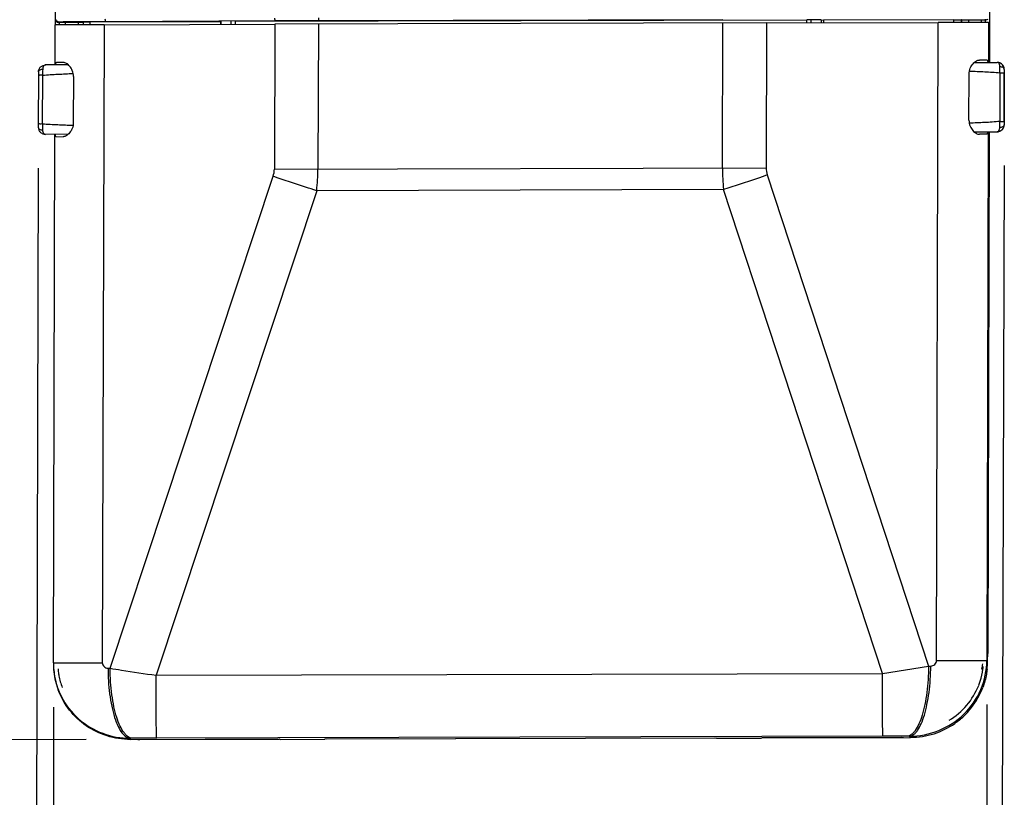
# Model space of a CAD drawing. Header units: inches. Extents: x 0 to 17, y 0 to 11.
# Tile 11 of 31: x 4.3 to 5.7, y 3.8 to 4.9. Entities that reach past the tile are written whole.
import ezdxf

# ---------------------------------------------------------------- set-up
doc = ezdxf.new("R2010")
doc.units = ezdxf.units.IN
doc.header["$LTSCALE"] = 0.935
doc.header["$MEASUREMENT"] = 0
doc.layers.get('0').update_dxf_attribs({"linetype": 'CONTINUOUS'})
doc.styles.add('TEXTSTYLE_2', font='txt', dxfattribs={"width": 0.8})
doc.dimstyles.new('DIMSTYLE_1', dxfattribs={"dimtxt": 0.125, "dimasz": 0.1875, "dimexe": 0.125, "dimexo": 0.0625, "dimgap": 0.0625, "dimtad": 0, "dimtih": 1, "dimtoh": 1, "dimlfac": 2, "dimzin": 4, "dimdsep": 46, "dimtxsty": 'TEXTSTYLE_2', "dimblk": '_FILLED', "dimblk1": '_FILLED', "dimblk2": '_FILLED', "dimcen": 0.09, "dimazin": 1, "dimtfac": 1, "dimtofl": 0, "dimtmove": 0, "dimatfit": 3, "dimldrblk": '_FILLED', "dimfxl": 1, "dimtolj": 1, "dimtzin": 4, "dimarcsym": 0})

# ---------------------------------------------------------------- blocks, each defined once
blk = doc.blocks.new('_FILLED')
at = {"color": 0, "linetype": 'ByBlock'}
blk.add_solid([(0, 0), (-1, 0.1667), (-1, -0.1667)], dxfattribs=at)
blk = doc.blocks.new('*D1')
at = {"color": 2, "linetype": 'Continuous', "transparency": 16777216}
for p, q in [((4.3174, 4.7093), (4.3131, 3.1698)), ((5.682, 4.713), (5.6777, 3.166)), ((4.3134, 3.2948), (4.7056, 3.2937)), ((5.678, 3.291), (5.2859, 3.2921))]:
    blk.add_line(p, q, dxfattribs=at)
at = {"color": 2, "linetype": 'Continuous', "transparency": 16777216, "xscale": 0.1875, "yscale": 0.1875, "zscale": 0.1875}
for p, rotation in [((4.3134, 3.2948), 179.8394404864), ((5.678, 3.291), 359.8394404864)]:
    blk.add_blockref('_FILLED', p, dxfattribs=dict(at, rotation=rotation))
at = {"color": 2, "linetype": 'Continuous', "transparency": 16777216, "insert": (4.9957, 3.3554), "char_height": 0.125, "width": 0.683036, "attachment_point": 2, "line_spacing_factor": 0.9, "style": 'TEXTSTYLE_2'}
blk.add_mtext('{\\ftxt;\\W0.0001;\\H0.0001;\\~}{\\ftxt;\\W3.6428571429;\\H0.125; }{\\ftxt;\\W0.0001;\\H0.0001;\\~}', dxfattribs=at)
blk = doc.blocks.new('*D2')
at = {"color": 2, "linetype": 'Continuous', "transparency": 16777216}
for p, q in [((4.3667, 5.6315), (3.769, 5.63)), ((3.894, 5.6303), (3.896, 4.8905)), ((3.8986, 3.9006), (3.8966, 4.6405)), ((4.3852, 3.9019), (3.7736, 3.9003))]:
    blk.add_line(p, q, dxfattribs=at)
at = {"color": 2, "linetype": 'Continuous', "transparency": 16777216, "xscale": 0.1875, "yscale": 0.1875, "zscale": 0.1875}
for p, rotation in [((3.894, 5.6303), 90.15222676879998), ((3.8986, 3.9006), 270.1522267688)]:
    blk.add_blockref('_FILLED', p, dxfattribs=dict(at, rotation=rotation))
at = {"color": 2, "linetype": 'Continuous', "transparency": 16777216, "insert": (3.8963, 4.828), "char_height": 0.125, "width": 0.696429, "attachment_point": 2, "line_spacing_factor": 0.9, "style": 'TEXTSTYLE_2'}
blk.add_mtext('{\\ftxt;\\W0.0001;\\H0.0001;\\~}{\\ftxt;\\W3.7142857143;\\H0.125; }{\\ftxt;\\W0.0001;\\H0.0001;\\~}', dxfattribs=at)
blk = doc.blocks.new('*D6')
at = {"color": 2, "linetype": 'Continuous', "transparency": 16777216}
for p, q in [((5.6577, 3.9513), (5.6577, 3.5528)), ((4.3389, 3.9478), (4.3389, 3.5528)), ((4.3389, 3.6778), (4.8376, 3.6778)), ((5.6577, 3.6778), (5.1591, 3.6778))]:
    blk.add_line(p, q, dxfattribs=at)
at = {"color": 2, "linetype": 'Continuous', "transparency": 16777216, "xscale": 0.1875, "yscale": 0.1875, "zscale": 0.1875, "rotation": 180}
blk.add_blockref('_FILLED', (4.3389, 3.6778), dxfattribs=at)
at = {"color": 2, "linetype": 'Continuous', "transparency": 16777216, "xscale": 0.1875, "yscale": 0.1875, "zscale": 0.1875}
blk.add_blockref('_FILLED', (5.6577, 3.6778), dxfattribs=at)
at = {"color": 2, "linetype": 'Continuous', "transparency": 16777216, "insert": (4.9983, 3.7403), "char_height": 0.125, "width": 0.294643, "attachment_point": 2, "line_spacing_factor": 0.9, "style": 'TEXTSTYLE_2'}
blk.add_mtext('{\\ftxt;\\W0.0001;\\H0.0001;\\~}{\\ftxt;\\W1.5714285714;\\H0.125; }{\\ftxt;\\W0.0001;\\H0.0001;\\~}', dxfattribs=at)

msp = doc.modelspace()

# ---------------------------------------------------------------- linework, layer by layer
at = {"color": 6, "linetype": 'Continuous'}
for p, q in [((4.3417, 4.9117), (4.3436, 5.5816)), ((5.6634, 5.5851), (5.6614, 4.8586)), ((4.3413, 4.8551), (4.3415, 4.9117)), ((4.4106, 4.9119), (4.3415, 4.9117)), ((4.3415, 4.9117), (4.3415, 4.9117)), ((4.3467, 4.9156), (4.3462, 4.9152)), ((4.3462, 4.9152), (4.3808, 4.9153)), ((4.3558, 4.9118), (4.3558, 4.9152)), ((4.3737, 4.9153), (4.3737, 4.9118)), ((4.3908, 4.9156), (4.3808, 4.9155)), ((4.3808, 4.9155), (4.3808, 4.9118)), ((4.575, 4.9161), (4.3908, 4.9156)), ((4.3908, 4.9119), (4.3908, 4.9156)), ((4.4106, 4.9119), (4.408, 4.0105)), ((4.4106, 4.9119), (4.6517, 4.9126)), ((4.6529, 4.9173), (4.413, 4.9162)), ((4.575, 4.9161), (4.5749, 4.9124)), ((4.5758, 4.9167), (4.575, 4.9161)), ((4.5758, 4.9124), (4.5758, 4.9167)), ((4.5898, 4.9168), (4.5898, 4.9124)), ((4.596, 4.9124), (4.596, 4.9168)), ((4.6517, 4.9126), (4.6511, 4.708)), ((5.3466, 4.9144), (4.6517, 4.9126)), ((4.7133, 4.9175), (4.6529, 4.9173)), ((4.7133, 4.9128), (4.7127, 4.7081)), ((4.7133, 4.9214), (4.7133, 4.9175)), ((5.2848, 4.919), (4.7133, 4.9175)), ((5.2842, 4.7096), (5.2848, 4.9143)), ((5.3466, 4.9144), (5.346, 4.7098)), ((5.3466, 4.9144), (5.5892, 4.9151)), ((5.4096, 4.919), (5.4034, 4.919)), ((5.4034, 4.9146), (5.4034, 4.919)), ((5.4096, 4.9146), (5.4096, 4.919)), ((5.4239, 4.919), (5.4096, 4.919)), ((5.4239, 4.919), (5.4271, 4.9184)), ((5.4239, 4.919), (5.4239, 4.9146)), ((5.6112, 4.9188), (5.4271, 4.9184)), ((5.4271, 4.9184), (5.4271, 4.9146)), ((5.5867, 4.0137), (5.5892, 4.9151)), ((5.6603, 4.9152), (5.5892, 4.9151)), ((5.6112, 4.9151), (5.6112, 4.9188)), ((5.6112, 4.9188), (5.6214, 4.9188)), ((5.6218, 4.9186), (5.6214, 4.9188)), ((5.6214, 4.9188), (5.6214, 4.9151)), ((5.6218, 4.9186), (5.6568, 4.9187)), ((5.622, 4.9151), (5.622, 4.9186)), ((5.622, 4.9186), (5.622, 4.9151)), ((5.632, 4.9186), (5.632, 4.9152)), ((5.6498, 4.9187), (5.6498, 4.9152)), ((5.6568, 4.9187), (5.6551, 4.919)), ((5.6603, 4.9152), (5.6601, 4.8586)), ((5.6603, 4.9152), (5.6614, 4.9152)), ((5.6612, 4.8586), (5.6614, 4.9152)), ((4.3601, 4.8552), (4.3281, 4.8551)), ((4.353, 4.8586), (4.3431, 4.8583)), ((5.6401, 4.8586), (5.6723, 4.8587)), ((5.658, 4.8618), (5.6475, 4.862)), ((5.6739, 4.8585), (5.6723, 4.8587)), ((5.6737, 4.8583), (5.6723, 4.8587)), ((5.6739, 4.8585), (5.6739, 4.8585)), ((5.6763, 4.8441), (5.6761, 4.7752)), ((5.6763, 4.8441), (5.6763, 4.8523)), ((5.6824, 4.8488), (5.6822, 4.7705)), ((5.6822, 4.7755), (5.6824, 4.8439)), ((5.6824, 4.8488), (5.6824, 4.8488)), ((5.6824, 4.8488), (5.6824, 4.8439)), ((4.3178, 4.8402), (4.3176, 4.7718)), ((4.3236, 4.7716), (4.3238, 4.8405)), ((5.6761, 4.767), (5.6761, 4.7752)), ((5.6822, 4.7755), (5.6822, 4.7705)), ((5.6399, 4.7605), (5.6721, 4.7606)), ((5.6598, 4.7606), (5.6577, 4.0138)), ((5.6588, 4.0128), (5.6609, 4.7606)), ((5.6611, 4.7606), (5.659, 4.0236)), ((5.6822, 4.7705), (5.6822, 4.7705)), ((5.6822, 4.7705), (5.6822, 4.7705)), ((4.3598, 4.7571), (4.3278, 4.757)), ((4.3389, 4.0103), (4.341, 4.7571)), ((4.3428, 4.7539), (4.3527, 4.7537)), ((5.6577, 4.7574), (5.6472, 4.7571)), ((4.6511, 4.708), (5.346, 4.7098)), ((4.4191, 4.0027), (4.6494, 4.6977)), ((5.3476, 4.6996), (5.5755, 4.0058)), ((4.7109, 4.6774), (4.4841, 3.9927)), ((5.2858, 4.6789), (4.7109, 4.6774)), ((5.5103, 3.9954), (5.2858, 4.6789)), ((5.6589, 4.0236), (5.659, 4.0236)), ((4.3389, 4.0103), (4.408, 4.0105)), ((4.3389, 4.0103), (4.3393, 4.0017)), ((5.5867, 4.0137), (5.6577, 4.0138)), ((5.6577, 4.0138), (5.6588, 4.0128)), ((4.3393, 4.0017), (4.3393, 4.0016)), ((4.3393, 4.0017), (4.3393, 4.0007)), ((4.3393, 4.0007), (4.3397, 3.9974)), ((4.4161, 4.0027), (4.4191, 4.0027)), ((4.4841, 3.9927), (5.5103, 3.9954)), ((5.5103, 3.9954), (5.5755, 4.0058)), ((5.5755, 4.0058), (5.5786, 4.0058)), ((5.6506, 4.0016), (5.6522, 4.0013)), ((4.4507, 3.9037), (4.4476, 3.9037)), ((4.4476, 3.9037), (4.4477, 3.9021)), ((4.4477, 3.9021), (4.6583, 3.9027)), ((4.4606, 3.9019), (4.6579, 3.9024)), ((4.4606, 3.9019), (4.4609, 3.9019)), ((5.511, 3.9066), (4.4849, 3.9039)), ((4.7229, 3.9028), (5.2749, 3.9043)), ((5.2735, 3.9041), (4.7247, 3.9026)), ((5.3396, 3.9045), (5.5501, 3.905)), ((5.5374, 3.9048), (5.3403, 3.9042)), ((5.5484, 3.9066), (5.5452, 3.9066)), ((5.5501, 3.905), (5.5484, 3.9066))]:
    msp.add_line(p, q, dxfattribs=at)
at = {"color": 7, "linetype": 'Continuous'}
for p, q in [((4.3477, 4.9117), (4.3477, 4.9152)), ((4.5962, 4.9168), (5.4035, 4.9189)), ((5.6554, 4.9187), (5.6554, 4.9152)), ((5.6325, 4.7769), (5.6327, 4.8422)), ((4.3672, 4.8388), (4.3671, 4.7735)), ((5.6507, 4.0018), (5.6506, 4.0016)), ((5.6507, 4.0018), (5.6506, 4.0016)), ((4.6583, 3.9027), (4.6591, 3.9022)), ((4.6591, 3.9022), (4.7226, 3.9024)), ((4.7226, 3.9024), (4.7229, 3.9028)), ((5.275, 3.9042), (5.2758, 3.9039)), ((5.2758, 3.9039), (5.3392, 3.904)), ((5.3392, 3.904), (5.3396, 3.9045))]:
    msp.add_line(p, q, dxfattribs=at)
at = {"color": 6, "linetype": 'Continuous'}
for centre, radius, start, end in [((5.6724, 4.8483), 0.0104, 81.4261, 84.7584), ((5.6724, 4.8483), 0.0103, 77.8436, 81.4284), ((5.6724, 4.8486), 0.0101, 67.6952, 77.8722), ((5.6723, 4.8484), 0.0103, 55.054, 67.595), ((5.6726, 4.8487), 0.00991, 45.6471, 55.1175), ((4.7442, 4.8383), 0.4264, 179.077, 179.739), ((4.9412, 4.8384), 0.6175, 179.0401, 179.8032), ((5.6728, 4.8488), 0.00966, 23.3706, 25.523), ((4.6998, 4.7712), 0.3822, 179.9015, 180.6402), ((5.0135, 4.7706), 0.69, 179.9157, 180.5987), ((4.4291, 4.7089), 0.2836, 353.6248, 359.8418), ((5.5624, 4.7089), 0.2782, 179.8418, 186.1762), ((5.5427, 4.024), 0.1164, 357.4089, 359.8381), ((5.5538, 4.0131), 0.105, 353.3716, 359.8619), ((4.4426, 4.0089), 0.1036, 183.7084, 184.1703), ((4.4441, 4.0101), 0.1052, 184.625, 185.1278), ((4.4447, 4.0091), 0.1057, 186.356, 200.5813), ((4.5015, -2.3485), 6.2524, 90.15197, 90.46499), ((4.4606, 4.0253), 0.1234, 268.9634, 270.025), ((5.5278, -2.2569), 6.1635, 89.838, 90.15574), ((5.537, 4.0281), 0.1233, 270.1545, 271.3168)]:
    msp.add_arc(centre, radius, start, end, dxfattribs=at)
at = {"color": 7, "linetype": 'Continuous'}
for centre, radius, start, end in [((5.5418, 4.0239), 0.1112, 348.5216, 352.2028), ((4.4442, 4.009), 0.099, 184.1673, 186.3324), ((4.4339, 4.0085), 0.0888, 186.7387, 186.9012), ((5.5535, 4.0131), 0.0993, 353.3544, 355.5188), ((5.5621, 4.0127), 0.0908, 352.7883, 352.9507)]:
    msp.add_arc(centre, radius, start, end, dxfattribs=at)
at = {"color": 6, "linetype": 'Continuous'}
for points, knots in [([(4.3422, 4.9192), (4.3422, 4.9182), (4.3432, 4.9162), (4.3452, 4.9152), (4.3462, 4.9152)], [0, 0, 0, 0, 0.499642, 1, 1, 1, 1]), ([(4.3467, 4.9156), (4.3457, 4.9156), (4.3435, 4.9164), (4.3426, 4.9185), (4.3427, 4.9195)], [0, 0, 0, 0, 0.503351, 1, 1, 1, 1]), ([(4.413, 4.9162), (4.4084, 4.9162), (4.3996, 4.9162), (4.387, 4.9161), (4.3757, 4.916), (4.3672, 4.9159), (4.3613, 4.9159), (4.3576, 4.9158), (4.3544, 4.9158), (4.3518, 4.9157), (4.3499, 4.9157), (4.3487, 4.9157), (4.348, 4.9156), (4.3475, 4.9156), (4.347, 4.9156), (4.3468, 4.9156), (4.3467, 4.9156), (4.3467, 4.9156)], [0, 0, 0, 0, 0.206819, 0.398685, 0.570801, 0.718648, 0.782143, 0.838117, 0.886198, 0.926101, 0.95766, 0.970263, 0.980712, 0.98896, 0.994954, 0.998645, 1, 1, 1, 1]), ([(4.4118, 4.9202), (4.4118, 4.9192), (4.4119, 4.9179), (4.4124, 4.9166), (4.4128, 4.9162), (4.413, 4.9162)], [0, 0, 0, 0, 0.649205, 0.868174, 1, 1, 1, 1]), ([(4.6529, 4.9173), (4.6528, 4.9173), (4.6523, 4.9177), (4.6518, 4.919), (4.6517, 4.9203), (4.6517, 4.9212)], [0, 0, 0, 0, 0.131708, 0.35056, 1, 1, 1, 1]), ([(4.3178, 4.8452), (4.3178, 4.8465), (4.3185, 4.8493), (4.3209, 4.8526), (4.3243, 4.8546), (4.3268, 4.8551), (4.3281, 4.8551)], [0, 0, 0, 0, 0.263295, 0.515865, 0.760212, 1, 1, 1, 1]), ([(4.3281, 4.8551), (4.3279, 4.8551), (4.3271, 4.855), (4.3264, 4.8546), (4.326, 4.8542)], [0, 0, 0, 0, 0.238115, 1, 1, 1, 1]), ([(4.3431, 4.8583), (4.3427, 4.8583), (4.3421, 4.8575), (4.3418, 4.8565), (4.3417, 4.8557), (4.3416, 4.8552)], [0, 0, 0, 0, 0.338505, 0.623879, 1, 1, 1, 1]), ([(4.3672, 4.8388), (4.3673, 4.8416), (4.3662, 4.8469), (4.3624, 4.8532), (4.358, 4.8573), (4.3545, 4.8586), (4.353, 4.8586)], [0, 0, 0, 0, 0.318543, 0.59736, 0.824291, 1, 1, 1, 1]), ([(5.6327, 4.8422), (5.6327, 4.845), (5.6338, 4.8504), (5.6378, 4.8566), (5.6423, 4.8607), (5.6459, 4.862), (5.6475, 4.862)], [0, 0, 0, 0, 0.317488, 0.594955, 0.821968, 1, 1, 1, 1]), ([(5.6596, 4.8587), (5.6595, 4.8592), (5.6594, 4.86), (5.659, 4.8611), (5.6584, 4.8618), (5.658, 4.8618)], [0, 0, 0, 0, 0.368345, 0.649828, 1, 1, 1, 1]), ([(5.6758, 4.8555), (5.6757, 4.8559), (5.6752, 4.8569), (5.6744, 4.8579), (5.6737, 4.8583)], [0, 0, 0, 0, 0.29219, 1, 1, 1, 1]), ([(5.6824, 4.8488), (5.6824, 4.8511), (5.6806, 4.8559), (5.6761, 4.8582), (5.6739, 4.8585)], [0, 0, 0, 0, 0.513925, 1, 1, 1, 1]), ([(5.6763, 4.8523), (5.6763, 4.8526), (5.6763, 4.8537), (5.6761, 4.8548), (5.6758, 4.8555)], [0, 0, 0, 0, 0.268491, 1, 1, 1, 1]), ([(4.3238, 4.8487), (4.3231, 4.8487), (4.3216, 4.8486), (4.3196, 4.8478), (4.3182, 4.8467), (4.3178, 4.8456), (4.3178, 4.8452)], [0, 0, 0, 0, 0.294881, 0.582942, 0.819205, 1, 1, 1, 1]), ([(4.326, 4.8542), (4.3257, 4.854), (4.3243, 4.8524), (4.3238, 4.8503), (4.3238, 4.8487)], [0, 0, 0, 0, 0.207455, 1, 1, 1, 1]), ([(4.3238, 4.8405), (4.3309, 4.8413), (4.3453, 4.842), (4.3596, 4.8427), (4.3668, 4.843)], [0, 0, 0, 0, 0.500009, 1, 1, 1, 1]), ([(5.6332, 4.8463), (5.6404, 4.8461), (5.6547, 4.8455), (5.6691, 4.8448), (5.6763, 4.8441)], [0, 0, 0, 0, 0.499991, 1, 1, 1, 1]), ([(5.6824, 4.8488), (5.6824, 4.8492), (5.682, 4.8503), (5.6806, 4.8515), (5.6786, 4.8522), (5.6771, 4.8523), (5.6763, 4.8523)], [0, 0, 0, 0, 0.180729, 0.417768, 0.706025, 1, 1, 1, 1]), ([(5.6763, 4.8441), (5.6771, 4.844), (5.6785, 4.8441), (5.6802, 4.8441), (5.6813, 4.844), (5.6819, 4.844), (5.6821, 4.8439), (5.6824, 4.8439), (5.6824, 4.8439)], [0, 0, 0, 0, 0.378728, 0.700811, 0.825445, 0.919147, 0.977793, 1, 1, 1, 1]), ([(5.6824, 4.8488), (5.6824, 4.8491), (5.6824, 4.8504), (5.682, 4.8517), (5.6816, 4.8526)], [0, 0, 0, 0, 0.239066, 1, 1, 1, 1]), ([(4.3238, 4.8405), (4.323, 4.8404), (4.3216, 4.8405), (4.3199, 4.8405), (4.3188, 4.8404), (4.3182, 4.8403), (4.318, 4.8403), (4.3178, 4.8403), (4.3178, 4.8402)], [0, 0, 0, 0, 0.381568, 0.708232, 0.832599, 0.924455, 0.980661, 1, 1, 1, 1]), ([(4.3235, 4.7716), (4.3228, 4.7717), (4.3214, 4.7716), (4.3197, 4.7716), (4.3186, 4.7717), (4.318, 4.7717), (4.3178, 4.7718), (4.3176, 4.7718), (4.3176, 4.7718)], [0, 0, 0, 0, 0.382838, 0.708968, 0.833736, 0.92584, 0.981298, 1, 1, 1, 1]), ([(4.3666, 4.7694), (4.3594, 4.7696), (4.3451, 4.7702), (4.3307, 4.7709), (4.3236, 4.7716)], [0, 0, 0, 0, 0.49999, 1, 1, 1, 1]), ([(4.3671, 4.7735), (4.3671, 4.7707), (4.366, 4.7654), (4.3622, 4.7591), (4.3577, 4.755), (4.3542, 4.7536), (4.3527, 4.7537)], [0, 0, 0, 0, 0.318069, 0.596842, 0.824131, 1, 1, 1, 1]), ([(5.6325, 4.7769), (5.6325, 4.7741), (5.6336, 4.7687), (5.6375, 4.7624), (5.6421, 4.7584), (5.6456, 4.7571), (5.6472, 4.7571)], [0, 0, 0, 0, 0.317909, 0.595378, 0.822052, 1, 1, 1, 1]), ([(5.6761, 4.7752), (5.6689, 4.7744), (5.6545, 4.7737), (5.6402, 4.773), (5.633, 4.7727)], [0, 0, 0, 0, 0.50001, 1, 1, 1, 1]), ([(5.6761, 4.7752), (5.6768, 4.7753), (5.6783, 4.7752), (5.68, 4.7752), (5.6811, 4.7753), (5.6817, 4.7753), (5.6819, 4.7754), (5.6822, 4.7754), (5.6822, 4.7755)], [0, 0, 0, 0, 0.37759, 0.700221, 0.824461, 0.917906, 0.977241, 1, 1, 1, 1]), ([(4.3176, 4.7669), (4.3176, 4.7655), (4.3182, 4.7628), (4.3206, 4.7595), (4.324, 4.7575), (4.3266, 4.757), (4.3278, 4.757)], [0, 0, 0, 0, 0.263443, 0.516008, 0.760224, 1, 1, 1, 1]), ([(4.3176, 4.7669), (4.3176, 4.7665), (4.3179, 4.7654), (4.3194, 4.7642), (4.3213, 4.7635), (4.3228, 4.7634), (4.3236, 4.7634)], [0, 0, 0, 0, 0.180776, 0.416503, 0.704465, 1, 1, 1, 1]), ([(4.3236, 4.7634), (4.3236, 4.7625), (4.3238, 4.7608), (4.3248, 4.7587), (4.3262, 4.7574), (4.3273, 4.757), (4.3278, 4.757)], [0, 0, 0, 0, 0.321967, 0.594134, 0.812931, 1, 1, 1, 1]), ([(5.6577, 4.7574), (5.6581, 4.7574), (5.6587, 4.7581), (5.6591, 4.7592), (5.6593, 4.76), (5.6593, 4.7605)], [0, 0, 0, 0, 0.350472, 0.631984, 1, 1, 1, 1]), ([(5.6822, 4.7705), (5.6822, 4.7692), (5.6816, 4.7665), (5.6792, 4.7632), (5.6759, 4.7611), (5.6733, 4.7606), (5.6721, 4.7606)], [0, 0, 0, 0, 0.262657, 0.515224, 0.759837, 1, 1, 1, 1]), ([(5.6721, 4.7606), (5.6733, 4.7606), (5.676, 4.7611), (5.6794, 4.7633), (5.6817, 4.7667), (5.6822, 4.7693), (5.6822, 4.7705)], [0, 0, 0, 0, 0.242022, 0.503076, 0.762187, 1, 1, 1, 1]), ([(5.6721, 4.7606), (5.6726, 4.7606), (5.6737, 4.761), (5.675, 4.7623), (5.6759, 4.7644), (5.6761, 4.7661), (5.6761, 4.767)], [0, 0, 0, 0, 0.18188, 0.399075, 0.673355, 1, 1, 1, 1]), ([(5.6761, 4.767), (5.6768, 4.767), (5.6783, 4.7671), (5.6803, 4.7679), (5.6818, 4.769), (5.6822, 4.7701), (5.6822, 4.7705)], [0, 0, 0, 0, 0.293417, 0.581816, 0.819345, 1, 1, 1, 1]), ([(4.3414, 4.757), (4.3414, 4.7565), (4.3415, 4.7557), (4.3418, 4.7546), (4.3424, 4.7539), (4.3428, 4.7539)], [0, 0, 0, 0, 0.37713, 0.662724, 1, 1, 1, 1]), ([(4.7109, 4.6774), (4.7057, 4.679), (4.6851, 4.6856), (4.6646, 4.6924), (4.6494, 4.6977)], [0, 0, 0, 0, 0.253111, 1, 1, 1, 1]), ([(5.3476, 4.6996), (5.3426, 4.6978), (5.3221, 4.6907), (5.3014, 4.6839), (5.2858, 4.6789)], [0, 0, 0, 0, 0.245035, 1, 1, 1, 1]), ([(4.408, 4.0105), (4.408, 4.0095), (4.4085, 4.0074), (4.4104, 4.0048), (4.413, 4.0031), (4.4151, 4.0027), (4.4161, 4.0027)], [0, 0, 0, 0, 0.254942, 0.506832, 0.754787, 1, 1, 1, 1]), ([(5.5484, 3.9066), (5.5625, 3.9067), (5.5909, 3.9122), (5.6271, 3.9358), (5.6518, 3.9713), (5.6577, 3.9998), (5.6577, 4.0138)], [0, 0, 0, 0, 0.250065, 0.500077, 0.750045, 1, 1, 1, 1]), ([(5.5786, 4.0058), (5.5806, 4.0058), (5.5847, 4.0075), (5.5867, 4.0116), (5.5867, 4.0137)], [0, 0, 0, 0, 0.493126, 1, 1, 1, 1]), ([(4.3394, 4.0007), (4.3405, 3.9875), (4.348, 3.9613), (4.3729, 3.9293), (4.4077, 3.9084), (4.4344, 3.9037), (4.4476, 3.9037)], [0, 0, 0, 0, 0.249963, 0.499914, 0.749917, 1, 1, 1, 1]), ([(4.4161, 4.0027), (4.4161, 3.9967), (4.4165, 3.9846), (4.4181, 3.9667), (4.421, 3.9494), (4.4249, 3.9339), (4.4297, 3.9211), (4.4351, 3.9116), (4.441, 3.9056), (4.4456, 3.9038), (4.4476, 3.9037)], [0, 0, 0, 0, 0.164065, 0.332155, 0.495668, 0.644811, 0.771409, 0.870991, 0.944464, 1, 1, 1, 1]), ([(4.4191, 4.0027), (4.4244, 4.0018), (4.4461, 3.9984), (4.4678, 3.9951), (4.4841, 3.9927)], [0, 0, 0, 0, 0.245188, 1, 1, 1, 1]), ([(4.4507, 3.9037), (4.4486, 3.9038), (4.4452, 3.9052), (4.4414, 3.9084), (4.4373, 3.9132), (4.4326, 3.9215), (4.428, 3.9338), (4.4242, 3.9486), (4.4214, 3.9655), (4.4196, 3.9837), (4.4191, 3.9963), (4.4191, 4.0027)], [0, 0, 0, 0, 0.059553, 0.094995, 0.135543, 0.23357, 0.354427, 0.495928, 0.654153, 0.824096, 1, 1, 1, 1]), ([(4.4849, 3.904), (4.4848, 3.9041), (4.4848, 3.9043), (4.4848, 3.9046), (4.4847, 3.9052), (4.4847, 3.9064), (4.4846, 3.9084), (4.4845, 3.9113), (4.4844, 3.915), (4.4844, 3.9194), (4.4843, 3.9245), (4.4842, 3.9325), (4.4842, 3.9439), (4.4841, 3.959), (4.4841, 3.9754), (4.4841, 3.9869), (4.4841, 3.9927)], [0, 0, 0, 0, 0.002083, 0.006413, 0.013005, 0.021852, 0.046256, 0.079423, 0.121087, 0.170912, 0.228481, 0.293335, 0.442694, 0.614076, 0.801924, 1, 1, 1, 1]), ([(5.511, 3.9067), (5.511, 3.9068), (5.511, 3.907), (5.5109, 3.9074), (5.5109, 3.9079), (5.5108, 3.9091), (5.5107, 3.9111), (5.5107, 3.914), (5.5106, 3.9177), (5.5105, 3.9221), (5.5105, 3.9272), (5.5104, 3.9352), (5.5103, 3.9466), (5.5103, 3.9617), (5.5102, 3.9782), (5.5102, 3.9896), (5.5103, 3.9954)], [0, 0, 0, 0, 0.002083, 0.006413, 0.013006, 0.021852, 0.046257, 0.079424, 0.121088, 0.170914, 0.228483, 0.293338, 0.442698, 0.61408, 0.801926, 1, 1, 1, 1]), ([(5.5755, 4.0058), (5.5754, 3.9994), (5.575, 3.9869), (5.5732, 3.9687), (5.5704, 3.9519), (5.5668, 3.937), (5.5624, 3.9247), (5.558, 3.9163), (5.5541, 3.9114), (5.5505, 3.9082), (5.5473, 3.9068), (5.5452, 3.9066)], [0, 0, 0, 0, 0.176119, 0.346421, 0.505217, 0.647494, 0.76906, 0.867308, 0.907645, 0.942556, 1, 1, 1, 1]), ([(5.5484, 3.9066), (5.5505, 3.9068), (5.5537, 3.9082), (5.5572, 3.9114), (5.5611, 3.9163), (5.5655, 3.9247), (5.5699, 3.937), (5.5735, 3.9519), (5.5763, 3.9687), (5.5781, 3.9869), (5.5785, 3.9994), (5.5786, 4.0058)], [0, 0, 0, 0, 0.057249, 0.09208, 0.132351, 0.230568, 0.352126, 0.494434, 0.653335, 0.823752, 1, 1, 1, 1]), ([(5.6581, 4.0009), (5.6579, 3.9987), (5.6566, 3.9901), (5.6543, 3.9816), (5.652, 3.9755)], [0, 0, 0, 0, 0.25177, 1, 1, 1, 1]), ([(4.4477, 3.9021), (4.4366, 3.9021), (4.4144, 3.9054), (4.3845, 3.92), (4.3604, 3.9426), (4.3496, 3.9618), (4.3458, 3.972)], [0, 0, 0, 0, 0.255009, 0.504662, 0.751254, 1, 1, 1, 1]), ([(5.5501, 3.905), (5.5613, 3.9051), (5.5835, 3.9085), (5.6084, 3.9209), (5.6254, 3.9347), (5.64, 3.9508), (5.6481, 3.9653), (5.652, 3.9755)], [0, 0, 0, 0, 0.2545, 0.504158, 0.627932, 0.751477, 1, 1, 1, 1]), ([(4.6579, 3.9025), (4.6579, 3.9025), (4.6579, 3.9025), (4.6579, 3.9024), (4.6579, 3.9024)], [0, 0, 0, 0, 0.764937, 1, 1, 1, 1])]:
    msp.add_open_spline(points, degree=3, knots=knots, dxfattribs=at)
for points in [[(5.6568, 4.9187), (5.6579, 4.9187), (5.6589, 4.9192), (5.6596, 4.9199)], [(5.6815, 4.853), (5.681, 4.854), (5.6803, 4.855), (5.6795, 4.8558)], [(4.6494, 4.6977), (4.6505, 4.701), (4.6511, 4.7045), (4.6511, 4.708)], [(5.346, 4.7098), (5.346, 4.7063), (5.3466, 4.7029), (5.3476, 4.6996)]]:
    msp.add_open_spline(points, degree=3, dxfattribs=at)
at = {"color": 7, "linetype": 'Continuous'}
for points, knots in [([(4.3458, 3.9979), (4.346, 3.9959), (4.3472, 3.9883), (4.3494, 3.9808), (4.3515, 3.9754)], [0, 0, 0, 0, 0.252135, 1, 1, 1, 1]), ([(5.6464, 3.9788), (5.6471, 3.9806), (5.6497, 3.9879), (5.6514, 3.9955), (5.6522, 4.0013)], [0, 0, 0, 0, 0.247914, 1, 1, 1, 1]), ([(5.6043, 3.9292), (5.6137, 3.9348), (5.6308, 3.9491), (5.6422, 3.9683), (5.6462, 3.9785)], [0, 0, 0, 0, 0.498648, 1, 1, 1, 1])]:
    msp.add_open_spline(points, degree=3, knots=knots, dxfattribs=at)

# ---------------------------------------------------------------- dimensions: what is measured, and where the dimension line sits
at = {"color": 2, "linetype": 'Continuous'}
for base, p1, p2, angle, text, picture, middle in [((3.894, 5.6303), (4.4477, 3.9021), (4.4292, 5.6317), 90.1522, '{\\ftxt;\\W0.0001;\\H0.0001;\\~}{\\ftxt;\\W3.7142857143;\\H0.125; }{\\ftxt;\\W0.0001;\\H0.0001;\\~}', '*D2', (3.8785, 4.7655)), ((5.678, 3.291), (4.3176, 4.7718), (5.6822, 4.7755), 359.8394, '{\\ftxt;\\W0.0001;\\H0.0001;\\~}{\\ftxt;\\W3.6428571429;\\H0.125; }{\\ftxt;\\W0.0001;\\H0.0001;\\~}', '*D1', (4.9779, 3.2929))]:
    dim = msp.add_linear_dim(base=base, p1=p1, p2=p2, angle=angle, text=text, dimstyle='DIMSTYLE_1', dxfattribs=at)
    dim.commit()
    dim.dimension.update_dxf_attribs({"geometry": picture, "text_midpoint": middle, "dimtype": 160})
dim = msp.add_linear_dim(base=(5.6577, 3.6778), p1=(4.3389, 4.0103), p2=(5.6577, 4.0138), text='{\\ftxt;\\W0.0001;\\H0.0001;\\~}{\\ftxt;\\W1.5714285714;\\H0.125; }{\\ftxt;\\W0.0001;\\H0.0001;\\~}', dimstyle='DIMSTYLE_1', dxfattribs=at)
dim.commit()
dim.dimension.update_dxf_attribs({"geometry": '*D6', "text_midpoint": (4.9805, 3.6778), "dimtype": 160})

doc.saveas('drawing.dxf')
